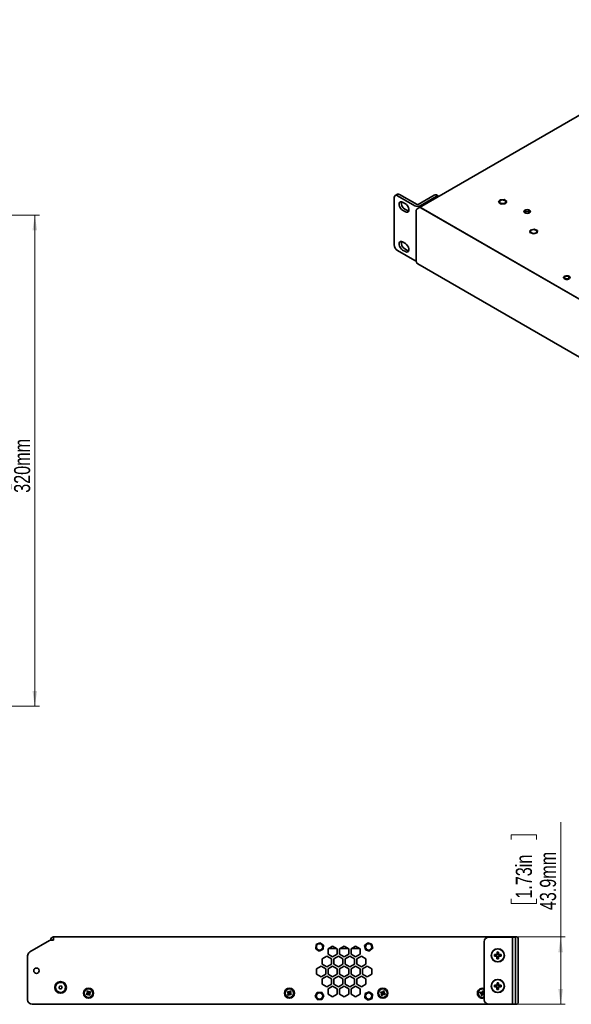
# Model space of a CAD drawing. Header units: millimetres. Extents: x 6 to 589, y 7 to 403.
# Tile 6 of 16: x 304 to 424, y 189 to 403. Entities that reach past the tile are written whole.
import ezdxf

# ---------------------------------------------------------------- set-up
doc = ezdxf.new("R2010")
doc.units = ezdxf.units.MM
doc.styles.add('SLDTEXTSTYLE0', font='TXT', dxfattribs={"width": 0.75})
doc.dimstyles.new('SLDDIMSTYLE0', dxfattribs={"dimtxt": 3.5, "dimasz": 3.302, "dimexe": 0, "dimexo": 0.0625, "dimgap": 0.875, "dimtad": 1, "dimlfac": 3, "dimrnd": 1e-09, "dimzin": 12, "dimdsep": 46, "dimtxsty": 'SLDTEXTSTYLE0', "dimsah": 1, "dimcen": 0.09, "dimadec": 0, "dimazin": 3, "dimtfac": 1, "dimtofl": 0, "dimtmove": 0, "dimatfit": 3, "dimfxl": 0, "dimfrac": 2, "dimtolj": 1, "dimtzin": 12, "dimarcsym": 0})

# ---------------------------------------------------------------- blocks, each defined once
blk = doc.blocks.new('_D_2')
at = {"color": 7, "linetype": 'Continuous', "lineweight": 0}
for p, q in [((421.95, 203.4), (421.95, 228.32)), ((411.16, 224.54), (411.16, 225.6)), ((411.16, 225.6), (416.71, 225.6)), ((416.71, 225.6), (416.71, 224.54)), ((411.16, 211.71), (411.16, 210.64)), ((411.16, 210.64), (416.71, 210.64)), ((416.71, 210.64), (416.71, 211.71)), ((412.73, 203.4), (422.95, 203.4)), ((421.95, 188.76), (421.95, 203.4)), ((412.08, 188.76), (422.95, 188.76))]:
    blk.add_line(p, q, dxfattribs=at)
at = {"color": 7, "linetype": 'Continuous', "lineweight": 18}
for points in [[(421.95, 203.4), (421.44, 200.09), (422.46, 200.09)], [(421.95, 188.76), (422.46, 192.06), (421.44, 192.06)]]:
    blk.add_solid(points, dxfattribs=at)
at = {"color": 7, "linetype": 'Continuous', "lineweight": 18, "char_height": 3.5, "attachment_point": 1, "rotation": 90, "style": 'SLDTEXTSTYLE0'}
for s, insert in [('43.9mm', (417.44, 209.22)), ('1.73in', (412.2, 211.71))]:
    blk.add_mtext(s, dxfattribs=dict(at, insert=insert))
blk = doc.blocks.new('_D_3')
at = {"color": 7, "linetype": 'Continuous', "lineweight": 0}
for p, q in [((284.82, 360.21), (308.65, 360.21)), ((307.65, 253.54), (307.65, 360.21)), ((296.86, 314.56), (296.86, 315.63)), ((296.86, 315.63), (302.41, 315.63)), ((302.41, 315.63), (302.41, 314.56)), ((296.86, 301.74), (296.86, 300.67)), ((302.41, 300.67), (302.41, 301.74)), ((296.86, 300.67), (302.41, 300.67)), ((285.48, 253.54), (308.65, 253.54))]:
    blk.add_line(p, q, dxfattribs=at)
at = {"color": 7, "linetype": 'Continuous', "lineweight": 18}
for points in [[(307.65, 360.21), (307.14, 356.9), (308.16, 356.9)], [(307.65, 253.54), (308.16, 256.84), (307.14, 256.84)]]:
    blk.add_solid(points, dxfattribs=at)
at = {"color": 7, "linetype": 'Continuous', "lineweight": 18, "char_height": 3.5, "attachment_point": 1, "rotation": 90, "style": 'SLDTEXTSTYLE0'}
for s, insert in [('12.6in', (297.9, 301.74)), ('320mm', (303.14, 299.9))]:
    blk.add_mtext(s, dxfattribs=dict(at, insert=insert))

msp = doc.modelspace()

# ---------------------------------------------------------------- linework, layer by layer
at = {"color": 7, "linetype": 'Continuous', "lineweight": 35}
for p, q in [((461.949, 402.6932), (391.2775, 361.8954)), ((385.7733, 353.7555), (385.7733, 364.0439)), ((386.4519, 364.7739), (385.9804, 364.5018)), ((386.4804, 364.4523), (390.2516, 362.2752)), ((386.9518, 364.7244), (390.723, 362.5473)), ((390.9588, 362.5473), (394.4471, 364.5611)), ((391.4302, 362.2752), (394.9186, 364.289)), ((395.4185, 364.3385), (394.9471, 364.6106)), ((388.1893, 362.7105), (387.6, 363.0506)), ((388.0714, 361.5536), (388.6607, 361.2134)), ((391.2383, 361.8728), (390.7669, 361.6006)), ((391.4982, 361.8968), (391.5035, 361.8644)), ((391.5716, 361.8398), (494.3378, 302.5141)), ((391.5799, 361.835), (391.5799, 361.8446)), ((391.6336, 361.8039), (494.2757, 302.5499)), ((408.4299, 363.0406), (408.7684, 363.5368)), ((409.005, 362.6233), (408.4299, 363.0406)), ((408.4299, 363.0406), (408.4299, 363.0399)), ((408.6452, 363.1195), (408.6452, 363.1188)), ((408.7684, 363.5368), (409.682, 363.6157)), ((409.9186, 362.7022), (409.005, 362.6233)), ((409.005, 362.6233), (409.005, 362.6226)), ((409.682, 363.6157), (410.2571, 363.1983)), ((410.2571, 363.1983), (409.9186, 362.7022)), ((409.9186, 362.7022), (409.9186, 362.7015)), ((410.0419, 363.1188), (410.0419, 363.1195)), ((410.2571, 363.1983), (410.2571, 363.1976)), ((387.6, 361.2815), (388.1893, 360.9413)), ((388.6607, 361.2134), (388.9126, 361.1172)), ((390.5311, 361.1593), (390.5311, 350.3266)), ((415.2515, 356.4395), (415.3225, 356.9712)), ((416.0136, 356.1382), (415.2515, 356.4395)), ((415.2515, 356.4395), (415.2515, 356.4389)), ((415.3225, 356.9712), (416.1557, 357.2016)), ((415.3863, 356.6699), (415.3863, 356.6692)), ((416.8467, 356.3685), (416.0136, 356.1382)), ((416.0136, 356.1382), (416.0136, 356.1375)), ((416.1557, 357.2016), (416.9178, 356.9002)), ((416.7829, 356.6692), (416.7829, 356.6699)), ((416.9178, 356.9002), (416.8467, 356.3685)), ((416.8467, 356.3685), (416.8467, 356.3678)), ((416.9178, 356.9002), (416.9178, 356.8995)), ((388.1893, 354.0687), (387.6, 354.4089)), ((386.4804, 352.5308), (390.2516, 350.3537)), ((387.6, 352.6397), (388.1893, 352.2996)), ((388.0714, 352.9119), (388.6607, 352.5717)), ((388.6607, 352.5717), (388.9126, 352.4755)), ((390.9335, 349.6296), (493.6997, 290.304)), ((311.7457, 202.7296), (311.7457, 203.3963)), ((411.7339, 203.3963), (311.7457, 203.3963)), ((311.9399, 203.3971), (311.9399, 203.3963)), ((311.9481, 203.3971), (311.9399, 203.3971)), ((311.9481, 203.3971), (311.9481, 203.3963)), ((312.2906, 203.3971), (311.9481, 203.3971)), ((312.2906, 203.3971), (312.2906, 203.3963)), ((313.2048, 203.3971), (312.2906, 203.3971)), ((313.2048, 203.3971), (313.2048, 203.3963)), ((313.7766, 203.3971), (313.2048, 203.3971)), ((313.7848, 203.3971), (313.7766, 203.3971)), ((313.7766, 203.3971), (313.7766, 203.3963)), ((313.7848, 203.3971), (313.7848, 203.3963)), ((315.8282, 203.3971), (315.8282, 203.3963)), ((316.0728, 203.3971), (315.8282, 203.3971)), ((316.0728, 203.3971), (316.0728, 203.3963)), ((316.1335, 203.3971), (316.0728, 203.3971)), ((316.1335, 203.3971), (316.1335, 203.3963)), ((316.9207, 203.3971), (316.1335, 203.3971)), ((316.9207, 203.3971), (316.9207, 203.3963)), ((317.7329, 203.3971), (316.9207, 203.3971)), ((317.7329, 203.3971), (317.7329, 203.3963)), ((317.7579, 203.3971), (317.7329, 203.3971)), ((317.7579, 203.3971), (317.7579, 203.3963)), ((317.8186, 203.3971), (317.7579, 203.3971)), ((317.8186, 203.3971), (317.8186, 203.3963)), ((320.7394, 203.3971), (320.7394, 203.3963)), ((320.9141, 203.3971), (320.7394, 203.3971)), ((320.9141, 203.3971), (320.9141, 203.3963)), ((321.787, 203.3971), (320.9141, 203.3971)), ((321.787, 203.3971), (321.787, 203.3963)), ((322.4852, 203.3971), (321.787, 203.3971)), ((322.4852, 203.3971), (322.4852, 203.3963)), ((325.0306, 203.3971), (325.0306, 203.3963)), ((325.0577, 203.3971), (325.0306, 203.3971)), ((325.0577, 203.3971), (325.0577, 203.3963)), ((325.7222, 203.3971), (325.0577, 203.3971)), ((325.7222, 203.3971), (325.7222, 203.3963)), ((326.1493, 203.3971), (325.7222, 203.3971)), ((326.1493, 203.3971), (326.1493, 203.3963)), ((326.8333, 203.3971), (326.1493, 203.3971)), ((326.8333, 203.3971), (326.8333, 203.3963)), ((327.713, 203.3971), (326.8333, 203.3971)), ((327.713, 203.3971), (327.713, 203.3963)), ((327.9087, 203.3971), (327.713, 203.3971)), ((327.9087, 203.3971), (327.9087, 203.3963)), ((328.6926, 203.3971), (328.6926, 203.3963)), ((329.2266, 203.3971), (328.6926, 203.3971)), ((329.2266, 203.3971), (329.2266, 203.3963)), ((330.1464, 203.3971), (329.2266, 203.3971)), ((330.1464, 203.3971), (330.1464, 203.3963)), ((330.5321, 203.3971), (330.1464, 203.3971)), ((330.5321, 203.3971), (330.5321, 203.3963)), ((332.3863, 203.3971), (332.3863, 203.3963)), ((333.0382, 203.3971), (332.3863, 203.3971)), ((333.0382, 203.3971), (333.0382, 203.3963)), ((333.931, 203.3971), (333.0382, 203.3971)), ((333.931, 203.3971), (333.931, 203.3963)), ((334.1717, 203.3971), (333.931, 203.3971)), ((334.5117, 203.3971), (334.1717, 203.3971)), ((334.1717, 203.3971), (334.1717, 203.3963)), ((334.5818, 203.3971), (334.5117, 203.3971)), ((334.5117, 203.3971), (334.5117, 203.3963)), ((334.5818, 203.3971), (334.5818, 203.3963)), ((334.617, 203.3971), (334.5818, 203.3971)), ((334.617, 203.3971), (334.617, 203.3963)), ((338.1577, 203.3971), (338.1577, 203.3963)), ((338.2247, 203.3971), (338.1577, 203.3971)), ((338.2247, 203.3971), (338.2247, 203.3963)), ((338.3475, 203.3971), (338.2247, 203.3971)), ((338.3475, 203.3971), (338.3475, 203.3963)), ((339.2019, 203.3971), (338.3475, 203.3971)), ((339.2019, 203.3971), (339.2019, 203.3963)), ((339.9333, 203.3971), (339.2019, 203.3971)), ((339.9333, 203.3971), (339.9333, 203.3963)), ((340.0003, 203.3971), (339.9333, 203.3971)), ((340.0003, 203.3971), (340.0003, 203.3963)), ((352.1351, 203.3971), (352.1351, 203.3963)), ((352.9241, 203.3971), (352.1351, 203.3971)), ((352.9241, 203.3971), (352.9241, 203.3963)), ((353.7347, 203.3971), (352.9241, 203.3971)), ((353.7347, 203.3971), (353.7347, 203.3963)), ((353.7562, 203.3971), (353.7347, 203.3971)), ((353.7562, 203.3971), (353.7562, 203.3963)), ((364.0985, 203.3971), (364.0985, 203.3963)), ((364.8411, 203.3971), (364.0985, 203.3971)), ((364.8411, 203.3971), (364.8411, 203.3963)), ((365.6883, 203.3971), (364.8411, 203.3971)), ((365.6883, 203.3971), (365.6883, 203.3963)), ((365.7928, 203.3971), (365.6883, 203.3971)), ((365.7928, 203.3971), (365.7928, 203.3963)), ((396.7652, 203.3971), (396.7652, 203.3963)), ((397.5078, 203.3971), (396.7652, 203.3971)), ((397.5078, 203.3971), (397.5078, 203.3963)), ((398.3549, 203.3971), (397.5078, 203.3971)), ((398.3549, 203.3971), (398.3549, 203.3963)), ((398.4595, 203.3971), (398.3549, 203.3971)), ((398.4595, 203.3971), (398.4595, 203.3963)), ((399.822, 203.3971), (399.822, 203.3963)), ((399.8744, 203.3971), (399.822, 203.3971)), ((399.8744, 203.3971), (399.8744, 203.3963)), ((400.0442, 203.3971), (399.8744, 203.3971)), ((400.0442, 203.3971), (400.0442, 203.3963)), ((400.9154, 203.3971), (400.0442, 203.3971)), ((400.9154, 203.3971), (400.9154, 203.3963)), ((401.6169, 203.3971), (400.9154, 203.3971)), ((401.6694, 203.3971), (401.6169, 203.3971)), ((401.6169, 203.3971), (401.6169, 203.3963)), ((401.6694, 203.3971), (401.6694, 203.3963)), ((403.185, 203.3971), (403.185, 203.3963)), ((403.2644, 203.3971), (403.185, 203.3971)), ((403.2644, 203.3971), (403.2644, 203.3963)), ((404.049, 203.3971), (403.2644, 203.3971)), ((404.049, 203.3971), (404.049, 203.3963)), ((404.8636, 203.3971), (404.049, 203.3971)), ((404.8636, 203.3971), (404.8636, 203.3963)), ((404.8936, 203.3971), (404.8636, 203.3971)), ((404.973, 203.3971), (404.8936, 203.3971)), ((404.8936, 203.3971), (404.8936, 203.3963)), ((404.973, 203.3971), (404.973, 203.3963)), ((411.279, 203.363), (406.3457, 203.363)), ((411.4457, 203.363), (411.279, 203.363)), ((411.4457, 203.363), (412.1123, 203.363)), ((411.4457, 202.363), (411.4457, 203.363)), ((411.7137, 203.3823), (411.7092, 203.363)), ((411.7137, 203.3823), (411.7137, 203.363)), ((411.7339, 203.363), (411.7339, 203.3963)), ((411.7339, 203.3963), (411.7457, 203.3963)), ((411.7457, 203.363), (411.7457, 203.3963)), ((411.7457, 203.3963), (412.4123, 203.3963)), ((412.1123, 203.363), (412.1123, 202.363)), ((310.847, 202.5956), (306.579, 200.1315)), ((311.079, 202.6931), (311.079, 202.7296)), ((311.7457, 202.7296), (311.347, 202.7296)), ((368.7209, 200.8137), (368.773, 201.736)), ((368.773, 201.736), (369.5979, 202.1519)), ((369.5979, 202.1519), (370.3705, 201.6456)), ((370.3705, 201.6456), (370.3183, 200.7233)), ((371.379, 200.8038), (372.379, 201.3811)), ((372.379, 201.3811), (373.379, 200.8038)), ((373.879, 200.8038), (374.879, 201.3811)), ((374.879, 201.3811), (375.879, 200.8038)), ((376.379, 200.8038), (377.379, 201.3811)), ((377.379, 201.3811), (378.379, 200.8038)), ((379.3331, 201.5129), (380.018, 202.1327)), ((379.5274, 200.6098), (379.3331, 201.5129)), ((380.018, 202.1327), (380.8973, 201.8495)), ((380.8973, 201.8495), (381.0916, 200.9464)), ((405.3457, 189.763), (405.3457, 202.363)), ((411.4457, 189.763), (411.4457, 202.363)), ((412.1123, 189.763), (412.1123, 202.363)), ((412.7457, 203.063), (412.7457, 202.7296)), ((412.7457, 202.7296), (412.7457, 189.463)), ((306.079, 199.2655), (306.079, 189.763)), ((369.4935, 200.3073), (368.7209, 200.8137)), ((370.3183, 200.7233), (369.4935, 200.3073)), ((370.129, 198.6387), (371.129, 199.2161)), ((371.129, 199.2161), (372.129, 198.6387)), ((371.379, 199.6491), (371.379, 200.8038)), ((372.379, 199.0717), (371.379, 199.6491)), ((373.2753, 200.8637), (371.4827, 200.8637)), ((373.379, 199.6491), (372.379, 199.0717)), ((372.629, 198.6387), (373.629, 199.2161)), ((373.379, 200.8038), (373.379, 199.6491)), ((373.629, 199.2161), (374.629, 198.6387)), ((373.879, 199.6491), (373.879, 200.8038)), ((374.879, 199.0717), (373.879, 199.6491)), ((375.7753, 200.8637), (373.9827, 200.8637)), ((375.879, 199.6491), (374.879, 199.0717)), ((375.129, 198.6387), (376.129, 199.2161)), ((375.879, 200.8038), (375.879, 199.6491)), ((376.129, 199.2161), (377.129, 198.6387)), ((376.379, 199.6491), (376.379, 200.8038)), ((377.379, 199.0717), (376.379, 199.6491)), ((378.2753, 200.8637), (376.4827, 200.8637)), ((378.379, 199.6491), (377.379, 199.0717)), ((377.629, 198.6387), (378.629, 199.2161)), ((378.379, 200.8038), (378.379, 199.6491)), ((378.629, 199.2161), (379.629, 198.6387)), ((380.4067, 200.3265), (379.5274, 200.6098)), ((381.0916, 200.9464), (380.4067, 200.3265)), ((407.5434, 199.2345), (407.5481, 199.5778)), ((407.9807, 199.2286), (407.5434, 199.2345)), ((407.5481, 199.5778), (407.9854, 199.5719)), ((407.9605, 199.2289), (407.9652, 199.5722)), ((408.0975, 198.6653), (408.1034, 199.1026)), ((408.4464, 199.0778), (408.1031, 199.0824)), ((408.1114, 199.6946), (408.1173, 200.1319)), ((408.1116, 199.7148), (408.4549, 199.7101)), ((408.1173, 200.1319), (408.4606, 200.1272)), ((408.4467, 199.098), (408.4408, 198.6607)), ((408.4606, 200.1272), (408.4547, 199.6899)), ((409.01, 199.2147), (408.5727, 199.2206)), ((408.5773, 199.5639), (409.0146, 199.558)), ((408.5975, 199.5637), (408.5928, 199.2204)), ((409.0146, 199.558), (409.01, 199.2147)), ((368.879, 196.4736), (369.879, 197.051)), ((369.879, 197.051), (370.879, 196.4736)), ((370.129, 197.484), (370.129, 198.6387)), ((371.129, 196.9067), (370.129, 197.484)), ((372.129, 197.484), (371.129, 196.9067)), ((371.379, 196.4736), (372.379, 197.051)), ((372.129, 198.6387), (372.129, 197.484)), ((372.379, 197.051), (373.379, 196.4736)), ((372.629, 197.484), (372.629, 198.6387)), ((373.629, 196.9067), (372.629, 197.484)), ((374.629, 197.484), (373.629, 196.9067)), ((373.879, 196.4736), (374.879, 197.051)), ((374.629, 198.6387), (374.629, 197.484)), ((374.879, 197.051), (375.879, 196.4736)), ((375.129, 197.484), (375.129, 198.6387)), ((376.129, 196.9067), (375.129, 197.484)), ((377.129, 197.484), (376.129, 196.9067)), ((376.379, 196.4736), (377.379, 197.051)), ((377.129, 198.6387), (377.129, 197.484)), ((377.379, 197.051), (378.379, 196.4736)), ((377.629, 197.484), (377.629, 198.6387)), ((378.629, 196.9067), (377.629, 197.484)), ((379.629, 197.484), (378.629, 196.9067)), ((378.879, 196.4736), (379.879, 197.051)), ((379.629, 198.6387), (379.629, 197.484)), ((379.879, 197.051), (380.879, 196.4736)), ((408.4408, 198.6607), (408.0975, 198.6653)), ((368.879, 195.3189), (368.879, 196.4736)), ((369.879, 194.7416), (368.879, 195.3189)), ((370.879, 195.3189), (369.879, 194.7416)), ((370.129, 194.3086), (371.129, 194.8859)), ((370.879, 196.4736), (370.879, 195.3189)), ((371.129, 194.8859), (372.129, 194.3086)), ((371.379, 195.3189), (371.379, 196.4736)), ((372.379, 194.7416), (371.379, 195.3189)), ((373.379, 195.3189), (372.379, 194.7416)), ((372.629, 194.3086), (373.629, 194.8859)), ((373.379, 196.4736), (373.379, 195.3189)), ((373.629, 194.8859), (374.629, 194.3086)), ((373.879, 195.3189), (373.879, 196.4736)), ((374.879, 194.7416), (373.879, 195.3189)), ((375.879, 195.3189), (374.879, 194.7416)), ((375.129, 194.3086), (376.129, 194.8859)), ((375.879, 196.4736), (375.879, 195.3189)), ((376.129, 194.8859), (377.129, 194.3086)), ((376.379, 195.3189), (376.379, 196.4736)), ((377.379, 194.7416), (376.379, 195.3189)), ((378.379, 195.3189), (377.379, 194.7416)), ((377.629, 194.3086), (378.629, 194.8859)), ((378.379, 196.4736), (378.379, 195.3189)), ((378.629, 194.8859), (379.629, 194.3086)), ((378.879, 195.3189), (378.879, 196.4736)), ((379.879, 194.7416), (378.879, 195.3189)), ((380.879, 195.3189), (379.879, 194.7416)), ((380.879, 196.4736), (380.879, 195.3189)), ((370.129, 193.1539), (370.129, 194.3086)), ((371.129, 192.5765), (370.129, 193.1539)), ((372.129, 193.1539), (371.129, 192.5765)), ((371.379, 192.1435), (372.379, 192.7209)), ((372.129, 194.3086), (372.129, 193.1539)), ((372.379, 192.7209), (373.379, 192.1435)), ((372.629, 193.1539), (372.629, 194.3086)), ((373.629, 192.5765), (372.629, 193.1539)), ((374.629, 193.1539), (373.629, 192.5765)), ((373.879, 192.1435), (374.879, 192.7209)), ((374.629, 194.3086), (374.629, 193.1539)), ((374.879, 192.7209), (375.879, 192.1435)), ((375.129, 193.1539), (375.129, 194.3086)), ((376.129, 192.5765), (375.129, 193.1539)), ((377.129, 193.1539), (376.129, 192.5765)), ((376.379, 192.1435), (377.379, 192.7209)), ((377.129, 194.3086), (377.129, 193.1539)), ((377.379, 192.7209), (378.379, 192.1435)), ((377.629, 193.1539), (377.629, 194.3086)), ((378.629, 192.5765), (377.629, 193.1539)), ((379.629, 193.1539), (378.629, 192.5765)), ((379.629, 194.3086), (379.629, 193.1539)), ((407.5437, 192.5666), (407.5477, 192.9099)), ((407.981, 192.5614), (407.5437, 192.5666)), ((407.5477, 192.9099), (407.985, 192.9048)), ((407.9608, 192.5617), (407.9649, 192.905)), ((408.1108, 193.0276), (408.116, 193.4649)), ((408.1111, 193.0478), (408.4544, 193.0438)), ((408.116, 193.4649), (408.4593, 193.4609)), ((408.4593, 193.4609), (408.4541, 193.0236)), ((409.0103, 192.5494), (408.573, 192.5545)), ((408.577, 192.8978), (409.0143, 192.8927)), ((408.5972, 192.8976), (408.5932, 192.5543)), ((409.0143, 192.8927), (409.0103, 192.5494)), ((318.8472, 190.9978), (319.097, 191.1697)), ((318.987, 190.7946), (318.8472, 190.9978)), ((318.944, 191.5216), (319.1472, 191.6614)), ((319.1159, 191.2718), (318.944, 191.5216)), ((319.2369, 190.9665), (318.987, 190.7946)), ((319.1455, 191.1535), (319.1224, 191.1872)), ((319.1333, 191.2464), (319.167, 191.2696)), ((319.1472, 191.6614), (319.3191, 191.4116)), ((319.2622, 190.984), (319.2391, 191.0176)), ((319.3029, 191.3631), (319.3365, 191.3862)), ((319.3551, 190.9961), (319.3215, 190.973)), ((319.5108, 190.6978), (319.3389, 190.9476)), ((319.3958, 191.3753), (319.4189, 191.3417)), ((319.4212, 191.3927), (319.671, 191.5646)), ((319.5247, 191.1128), (319.4911, 191.0897)), ((319.714, 190.8376), (319.5108, 190.6978)), ((319.5125, 191.2057), (319.5356, 191.1721)), ((319.5421, 191.0875), (319.714, 190.8376)), ((319.8108, 191.3614), (319.561, 191.1895)), ((319.671, 191.5646), (319.8108, 191.3614)), ((362.5169, 191.3693), (362.66, 191.5702)), ((362.7639, 191.1933), (362.5169, 191.3693)), ((362.6051, 190.844), (362.7811, 191.091)), ((362.806, 190.7008), (362.6051, 190.844)), ((362.66, 191.5702), (362.907, 191.3942)), ((362.789, 191.1755), (362.8126, 191.2087)), ((362.8322, 191.0924), (362.7989, 191.116)), ((362.982, 190.9478), (362.806, 190.7008)), ((362.9084, 191.3431), (362.9321, 191.3764)), ((362.9998, 190.9729), (362.9666, 190.9966)), ((362.9915, 191.3863), (363.0248, 191.3627)), ((363.0094, 191.4114), (363.1854, 191.6584)), ((363.0829, 191.0161), (363.0593, 190.9829)), ((363.3313, 190.789), (363.0843, 190.965)), ((363.1592, 191.2669), (363.1924, 191.2432)), ((363.2024, 191.1838), (363.1787, 191.1505)), ((363.1854, 191.6584), (363.3863, 191.5153)), ((363.3863, 191.5153), (363.2103, 191.2683)), ((363.2275, 191.1659), (363.4745, 190.9899)), ((363.4745, 190.9899), (363.3313, 190.789)), ((368.6238, 190.5034), (369.0332, 191.3315)), ((369.1363, 189.7348), (368.6238, 190.5034)), ((369.0332, 191.3315), (369.955, 191.3911)), ((369.955, 191.3911), (370.4675, 190.6225)), ((370.4675, 190.6225), (370.0582, 189.7944)), ((371.379, 190.9888), (371.379, 192.1435)), ((372.379, 190.4115), (371.379, 190.9888)), ((373.379, 190.9888), (372.379, 190.4115)), ((373.379, 192.1435), (373.379, 190.9888)), ((373.879, 190.9888), (373.879, 192.1435)), ((374.879, 190.4115), (373.879, 190.9888)), ((375.879, 190.9888), (374.879, 190.4115)), ((375.879, 192.1435), (375.879, 190.9888)), ((376.379, 190.9888), (376.379, 192.1435)), ((377.379, 190.4115), (376.379, 190.9888)), ((378.379, 190.9888), (377.379, 190.4115)), ((378.379, 192.1435), (378.379, 190.9888)), ((379.3742, 190.1746), (379.457, 191.0947)), ((379.457, 191.0947), (380.2951, 191.483)), ((380.2951, 191.483), (381.0505, 190.9513)), ((381.0505, 190.9513), (380.9677, 190.0312)), ((382.7912, 191.2833), (382.8973, 191.506)), ((383.065, 191.1529), (382.7912, 191.2833)), ((382.8973, 191.506), (383.1711, 191.3756)), ((382.9693, 190.7813), (383.0997, 191.0551)), ((383.192, 190.6752), (382.9693, 190.7813)), ((383.0928, 191.1396), (383.1104, 191.1765)), ((383.1498, 191.0653), (383.113, 191.0828)), ((383.1813, 191.3255), (383.1989, 191.3623)), ((383.3224, 190.949), (383.192, 190.6752)), ((383.2557, 191.3825), (383.2925, 191.3649)), ((383.2689, 191.4103), (383.3993, 191.6841)), ((383.3357, 190.9768), (383.2988, 190.9943)), ((383.41, 191.0338), (383.3925, 190.9969)), ((383.3993, 191.6841), (383.622, 191.578)), ((383.694, 190.8533), (383.4202, 190.9837)), ((383.4415, 191.294), (383.4784, 191.2764)), ((383.4985, 191.2196), (383.481, 191.1828)), ((383.622, 191.578), (383.4916, 191.3042)), ((383.5263, 191.2064), (383.8001, 191.0759)), ((383.8001, 191.0759), (383.694, 190.8533)), ((404.4142, 191.1941), (404.48, 191.4319)), ((404.7065, 191.1132), (404.4142, 191.1941)), ((404.48, 191.4319), (404.7723, 191.351)), ((404.6768, 190.7306), (404.7577, 191.0229)), ((404.9145, 190.6648), (404.6768, 190.7306)), ((404.7362, 191.105), (404.7471, 191.1444)), ((404.8052, 191.0417), (404.7659, 191.0526)), ((404.7911, 191.3034), (404.802, 191.3428)), ((404.8544, 191.3725), (404.8937, 191.3616)), ((404.8626, 191.4021), (404.9435, 191.6944)), ((404.9954, 190.9571), (404.9145, 190.6648)), ((404.9435, 191.6944), (405.1812, 191.6286)), ((405.0036, 190.9868), (404.9643, 190.9977)), ((405.0528, 191.3176), (405.0921, 191.3067)), ((405.0669, 191.0558), (405.056, 191.0165)), ((405.3457, 190.9363), (405.0857, 191.0083)), ((405.1812, 191.6286), (405.1003, 191.3363)), ((405.1218, 191.2542), (405.111, 191.2149)), ((405.1515, 191.246), (405.3457, 191.1923)), ((408.0987, 191.9984), (408.1039, 192.4357)), ((408.4421, 191.9943), (408.0987, 191.9984)), ((408.447, 192.4114), (408.1036, 192.4155)), ((408.4472, 192.4316), (408.4421, 191.9943)), ((406.3457, 188.763), (307.079, 188.763)), ((370.0582, 189.7944), (369.1363, 189.7348)), ((380.1296, 189.6429), (379.3742, 190.1746)), ((380.9677, 190.0312), (380.1296, 189.6429)), ((411.279, 188.763), (406.3457, 188.763)), ((411.4457, 188.763), (411.279, 188.763)), ((411.4457, 188.763), (411.4457, 189.763)), ((412.1123, 188.763), (411.4457, 188.763)), ((412.1123, 189.763), (412.1123, 188.763)), ((412.1123, 188.7963), (412.4123, 188.7963)), ((412.7457, 189.463), (412.7457, 189.1296))]:
    msp.add_line(p, q, dxfattribs=at)
at = {"color": 7, "linetype": 'Continuous', "lineweight": 35, "flags": 128}
for points in [[(387.6, 363.0506), (387.338, 363.1485), (387.1076, 363.1279), (386.9366, 362.9913), (386.8456, 362.7552), (386.8456, 362.4479), (386.9366, 362.1067), (387.1076, 361.7727), (387.338, 361.4861), (387.6, 361.2815)], [(388.1893, 360.9413), (388.4512, 360.8434), (388.6816, 360.864), (388.8527, 361.0006), (388.9436, 361.2368), (388.9436, 361.544), (388.8527, 361.8852), (388.6816, 362.2193), (388.4512, 362.5059), (388.1893, 362.7105)], [(410.0419, 363.1188), (410.0342, 363.1784), (409.9421, 363.3264), (409.7589, 363.4429), (409.5124, 363.51), (409.2403, 363.5175), (408.9838, 363.4643), (408.7821, 363.3586), (408.6659, 363.2163), (408.6452, 363.1188)], [(408.6529, 363.0599), (408.745, 362.9118), (408.9282, 362.7954), (409.1746, 362.7283), (409.4468, 362.7208), (409.7032, 362.7739), (409.9049, 362.8797), (410.0211, 363.022), (410.0342, 363.1791), (409.9421, 363.3271), (409.7589, 363.4436), (409.5124, 363.5107), (409.2403, 363.5182), (408.9838, 363.465), (408.7821, 363.3593), (408.6659, 363.217), (408.6529, 363.0599)], [(414.1731, 361.3105), (414.4012, 361.3985), (414.6704, 361.4294), (414.9396, 361.3985), (415.1677, 361.3105), (415.3202, 361.1787), (415.3737, 361.0234), (415.3202, 360.868), (415.1677, 360.7362), (414.9396, 360.6482), (414.6704, 360.6173), (414.4012, 360.6482), (414.1731, 360.7362), (414.0206, 360.868), (413.9671, 361.0234), (414.0206, 361.1787), (414.1731, 361.3105)], [(416.7145, 356.8433), (416.5511, 356.9692), (416.3167, 357.0494), (416.047, 357.0717), (415.783, 357.0328), (415.5649, 356.9385), (415.426, 356.8032), (415.3863, 356.6692)], [(416.7145, 356.844), (416.5511, 356.9699), (416.3167, 357.0501), (416.047, 357.0724), (415.783, 357.0335), (415.5649, 356.9392), (415.426, 356.8039), (415.3873, 356.6481), (415.4548, 356.4957), (415.6181, 356.3699), (415.8525, 356.2896), (416.1222, 356.2673), (416.3862, 356.3063), (416.6043, 356.4006), (416.7432, 356.5359), (416.7819, 356.6916), (416.7145, 356.844)], [(416.7829, 356.6692), (416.7819, 356.6909), (416.7145, 356.8433)], [(387.6, 354.4089), (387.338, 354.5068), (387.1076, 354.4862), (386.9366, 354.3496), (386.8456, 354.1134), (386.8456, 353.8062), (386.9366, 353.465), (387.1076, 353.1309), (387.338, 352.8443), (387.6, 352.6397)], [(388.1893, 352.2996), (388.4512, 352.2017), (388.6816, 352.2223), (388.8527, 352.3589), (388.9436, 352.595), (388.9436, 352.9023), (388.8527, 353.2435), (388.6816, 353.5775), (388.4512, 353.8641), (388.1893, 354.0687)], [(422.6976, 346.4428), (422.8909, 346.3327), (423.1424, 346.2737), (423.4139, 346.2747), (423.664, 346.3357), (423.8547, 346.4473), (423.9569, 346.5925), (423.955, 346.7492), (423.8495, 346.8936), (423.6562, 347.0037), (423.4047, 347.0627), (423.1332, 347.0616), (422.8831, 347.0006), (422.6924, 346.8891), (422.5902, 346.7439), (422.592, 346.5871), (422.6976, 346.4428)], [(422.92, 346.8723), (423.0822, 346.9348), (423.2735, 346.9568), (423.4649, 346.9348), (423.6271, 346.8723), (423.7355, 346.7786), (423.7735, 346.6682), (423.7355, 346.5577), (423.6271, 346.4641), (423.4649, 346.4015), (423.2735, 346.3795), (423.0822, 346.4015), (422.92, 346.4641), (422.8116, 346.5577), (422.7735, 346.6682), (422.8116, 346.7786), (422.92, 346.8723)]]:
    msp.add_lwpolyline(points, dxfattribs=at)
at = {"color": 7, "linetype": 'Continuous', "lineweight": 35}
for centre, radius in [((369.5457, 201.2296), 0.6983), ((380.2123, 201.2296), 0.6983), ((408.279, 199.3963), 1.4333), ((408.279, 199.3963), 1.4), ((308.0123, 196.063), 0.5833), ((313.2457, 192.4296), 1.2667), ((408.279, 192.7296), 1.4333), ((408.279, 192.7296), 1.4), ((319.329, 191.1796), 1.0833), ((319.329, 191.1796), 0.9167), ((362.9957, 191.1796), 1.0833), ((362.9957, 191.1796), 0.9167), ((369.5457, 190.563), 0.6983), ((380.2123, 190.563), 0.6983), ((383.2957, 191.1796), 1.0833), ((383.2957, 191.1796), 0.9167)]:
    msp.add_circle(centre, radius, dxfattribs=at)
for centre, radius, start, end in [((386.2044, 364.1139), 0.4367, 50.796715, 189.214037), ((386.6589, 364.3155), 0.503, 54.382423, 114.307119), ((394.7401, 364.1522), 0.503, 65.692881, 125.617577), ((395.2046, 363.9086), 0.4759, 57.511494, 126.939481), ((388.7962, 362.8435), 1.4796, 168.169439, 240.668017), ((390.8409, 363.4124), 1.2809, 242.609672, 297.390328), ((390.8409, 362.7748), 0.2562, 242.609672, 297.390328), ((391.3763, 361.5672), 0.3353, 54.382423, 114.307119), ((391.7586, 362.0251), 0.254, 225.298141, 240.53266), ((414.6704, 360.084), 0.954, 50.410267, 129.589733), ((387.3085, 353.8254), 1.5368, 182.605478, 237.394522), ((388.7962, 354.2018), 1.4796, 168.169439, 240.668017), ((390.7651, 351.2814), 1.0604, 241.037037, 257.715413), ((311.7457, 202.7296), 0.6667, 90, 180), ((406.3457, 202.363), 1, 90, 180), ((412.4123, 203.063), 0.3333, 0, 90), ((311.347, 201.7296), 1, 90, 120), ((311.7457, 202.7296), 0.1667, 90, 180), ((307.079, 199.2655), 1, 120, 180), ((408.279, 199.3963), 0.3422, 209.338953, 239.114299), ((408.279, 199.3963), 0.3422, 119.338953, 149.114299), ((408.279, 199.3963), 0.2837, 141.985522, 216.46773), ((408.279, 199.3963), 0.2837, 216.46773, 231.985522), ((408.279, 199.3963), 0.2837, 126.46773, 141.985522), ((408.279, 199.3963), 0.2837, 231.985522, 306.46773), ((408.279, 199.3963), 0.2837, 51.985522, 126.46773), ((408.279, 199.3963), 0.3422, 299.338953, 329.114299), ((408.279, 199.3963), 0.2837, 306.46773, 321.985522), ((408.279, 199.3963), 0.2837, 36.46773, 51.985522), ((408.279, 199.3963), 0.3422, 29.338953, 59.114299), ((408.279, 199.3963), 0.2837, 321.985522, 36.46773), ((313.2457, 192.4296), 1.0833, 144.901759, 342.901759), ((313.2457, 192.4296), 1.0833, 342.901759, 144.901759), ((313.2457, 192.4296), 0.3417, 342.901759, 162.901759), ((408.279, 192.7296), 0.3422, 209.439842, 239.215189), ((408.279, 192.7296), 0.3422, 119.439842, 149.215189), ((408.279, 192.7296), 0.2837, 142.086412, 216.568619), ((408.279, 192.7296), 0.2837, 216.568619, 232.086412), ((408.279, 192.7296), 0.2837, 126.568619, 142.086412), ((408.279, 192.7296), 0.2837, 52.086412, 126.568619), ((408.279, 192.7296), 0.3422, 299.439842, 329.215189), ((408.279, 192.7296), 0.2837, 306.568619, 322.086412), ((408.279, 192.7296), 0.2837, 36.568619, 52.086412), ((408.279, 192.7296), 0.3422, 29.439842, 59.215189), ((408.279, 192.7296), 0.2837, 322.086412, 36.568619), ((313.2457, 192.4296), 0.3417, 162.901759, 342.901759), ((319.329, 191.1796), 0.2322, 156.615506, 182.444094), ((319.329, 191.1796), 0.1853, 172.811589, 188.091676), ((319.329, 191.1796), 0.1853, 166.24801, 172.811589), ((319.329, 191.1796), 0.1853, 188.091676, 240.967923), ((319.329, 191.1796), 0.1853, 150.967923, 166.24801), ((319.329, 191.1796), 0.1853, 98.091676, 150.967923), ((319.329, 191.1796), 0.2322, 246.615506, 272.444094), ((319.329, 191.1796), 0.1853, 240.967923, 256.24801), ((319.329, 191.1796), 0.1853, 256.24801, 262.811589), ((319.329, 191.1796), 0.1853, 82.811589, 98.091676), ((319.329, 191.1796), 0.1853, 262.811589, 278.091676), ((319.329, 191.1796), 0.2322, 66.615506, 92.444094), ((319.329, 191.1796), 0.1853, 76.24801, 82.811589), ((319.329, 191.1796), 0.1853, 278.091676, 330.967923), ((319.329, 191.1796), 0.1853, 60.967923, 76.24801), ((319.329, 191.1796), 0.1853, 8.091676, 60.967923), ((319.329, 191.1796), 0.1853, 330.967923, 346.24801), ((319.329, 191.1796), 0.1853, 346.24801, 352.811589), ((319.329, 191.1796), 0.1853, 352.811589, 8.091676), ((319.329, 191.1796), 0.2322, 336.615506, 2.444094), ((362.9957, 191.1796), 0.2322, 176.615506, 202.444094), ((362.9957, 191.1796), 0.1853, 170.967923, 186.24801), ((362.9957, 191.1796), 0.1853, 186.24801, 192.811589), ((362.9957, 191.1796), 0.1853, 118.091676, 170.967923), ((362.9957, 191.1796), 0.1853, 192.811589, 208.091676), ((362.9957, 191.1796), 0.1853, 208.091676, 260.967923), ((362.9957, 191.1796), 0.2322, 86.615506, 112.444094), ((362.9957, 191.1796), 0.1853, 102.811589, 118.091676), ((362.9957, 191.1796), 0.1853, 96.24801, 102.811589), ((362.9957, 191.1796), 0.1853, 260.967923, 276.24801), ((362.9957, 191.1796), 0.1853, 80.967923, 96.24801), ((362.9957, 191.1796), 0.2322, 266.615506, 292.444094), ((362.9957, 191.1796), 0.1853, 276.24801, 282.811589), ((362.9957, 191.1796), 0.1853, 28.091676, 80.967923), ((362.9957, 191.1796), 0.1853, 282.811589, 298.091676), ((362.9957, 191.1796), 0.1853, 298.091676, 350.967923), ((362.9957, 191.1796), 0.1853, 12.811589, 28.091676), ((362.9957, 191.1796), 0.1853, 6.24801, 12.811589), ((362.9957, 191.1796), 0.1853, 350.967923, 6.24801), ((362.9957, 191.1796), 0.2322, 356.615506, 22.444094), ((383.2957, 191.1796), 0.2322, 186.615506, 212.444094), ((383.2957, 191.1796), 0.1853, 128.091676, 180.967923), ((383.2957, 191.1796), 0.1853, 180.967923, 196.24801), ((383.2957, 191.1796), 0.1853, 196.24801, 202.811589), ((383.2957, 191.1796), 0.1853, 202.811589, 218.091676), ((383.2957, 191.1796), 0.1853, 218.091676, 270.967923), ((383.2957, 191.1796), 0.2322, 96.615506, 122.444094), ((383.2957, 191.1796), 0.1853, 112.811589, 128.091676), ((383.2957, 191.1796), 0.1853, 106.24801, 112.811589), ((383.2957, 191.1796), 0.1853, 90.967923, 106.24801), ((383.2957, 191.1796), 0.1853, 38.091676, 90.967923), ((383.2957, 191.1796), 0.1853, 270.967923, 286.24801), ((383.2957, 191.1796), 0.2322, 276.615506, 302.444094), ((383.2957, 191.1796), 0.1853, 286.24801, 292.811589), ((383.2957, 191.1796), 0.1853, 292.811589, 308.091676), ((383.2957, 191.1796), 0.1853, 308.091676, 0.967923), ((383.2957, 191.1796), 0.1853, 22.811589, 38.091676), ((383.2957, 191.1796), 0.1853, 16.24801, 22.811589), ((383.2957, 191.1796), 0.1853, 0.967923, 16.24801), ((383.2957, 191.1796), 0.2322, 6.615506, 32.444094), ((404.929, 191.1796), 1.0833, 67.380135, 292.619865), ((404.929, 191.1796), 0.9167, 62.964308, 297.035692), ((404.929, 191.1796), 0.2322, 196.615506, 222.444094), ((404.929, 191.1796), 0.1853, 138.091676, 190.967923), ((404.929, 191.1796), 0.1853, 190.967923, 206.24801), ((404.929, 191.1796), 0.1853, 206.24801, 212.811589), ((404.929, 191.1796), 0.2322, 106.615506, 132.444094), ((404.929, 191.1796), 0.1853, 212.811589, 228.091676), ((404.929, 191.1796), 0.1853, 122.811589, 138.091676), ((404.929, 191.1796), 0.1853, 228.091676, 280.967923), ((404.929, 191.1796), 0.1853, 116.24801, 122.811589), ((404.929, 191.1796), 0.1853, 100.967923, 116.24801), ((404.929, 191.1796), 0.1853, 48.091676, 100.967923), ((404.929, 191.1796), 0.1853, 280.967923, 296.24801), ((404.929, 191.1796), 0.2322, 286.615506, 312.444094), ((404.929, 191.1796), 0.1853, 296.24801, 302.811589), ((404.929, 191.1796), 0.1853, 302.811589, 318.091676), ((404.929, 191.1796), 0.1853, 32.811589, 48.091676), ((404.929, 191.1796), 0.1853, 318.091676, 10.967923), ((404.929, 191.1796), 0.1853, 26.24801, 32.811589), ((404.929, 191.1796), 0.1853, 10.967923, 26.24801), ((404.929, 191.1796), 0.2322, 16.615506, 42.444094), ((408.279, 192.7296), 0.2837, 232.086412, 306.568619), ((307.079, 189.763), 1, 180, 270), ((406.3457, 189.763), 1, 180, 270), ((412.4123, 189.1296), 0.3333, 270, 0)]:
    msp.add_arc(centre, radius, start, end, dxfattribs=at)
for centre, major_axis, start_param, end_param in [((319.3099, 191.1665), (0.1362, 0.0937), 2.61320416, 3.66998115), ((319.3159, 191.1987), (-0.0937, 0.1362), 5.75479681, 6.8115738), ((319.3421, 191.1605), (-0.0937, 0.1362), 2.61320416, 3.66998115), ((319.3481, 191.1928), (0.1362, 0.0937), 5.75479681, 6.8115738), ((362.9768, 191.1931), (0.1346, -0.0959), 2.61320416, 3.66998115), ((362.9822, 191.1607), (0.0959, 0.1346), 2.61320416, 3.66998115), ((363.0091, 191.1985), (0.0959, 0.1346), 5.75479681, 6.8115738), ((363.0146, 191.1662), (0.1346, -0.0959), 5.75479681, 6.8115738), ((383.2747, 191.1896), (0.1492, -0.0711), 2.61320416, 3.66998115), ((383.2857, 191.1587), (0.0711, 0.1492), 2.61320416, 3.66998115), ((383.3056, 191.2006), (0.0711, 0.1492), 5.75479681, 6.8115738), ((383.3166, 191.1697), (0.1492, -0.0711), 5.75479681, 6.8115738), ((404.9067, 191.1858), (0.1593, -0.0441), 2.61320416, 3.66998115), ((404.9228, 191.1573), (0.0441, 0.1593), 2.61320416, 3.66998115), ((404.9352, 191.202), (0.0441, 0.1593), 5.75479681, 6.8115738), ((404.9514, 191.1734), (0.1593, -0.0441), 5.75479681, 6.8115738)]:
    msp.add_ellipse(centre, major_axis=major_axis, ratio=0.99011591, start_param=start_param, end_param=end_param, dxfattribs=at)
for points, knots in [([(390.767, 361.6), (390.7192, 361.5645), (390.6271, 361.496), (390.5461, 361.3357), (390.5363, 361.2203), (390.5311, 361.1593)], [0, 0, 0, 0, 0.33742416, 0.65006413, 1, 1, 1, 1]), ([(391.4982, 361.8968), (391.454, 361.9098), (391.369, 361.9347), (391.2812, 361.9102), (391.2464, 361.8691), (391.2391, 361.8605)], [0, 0, 0, 0, 0.46219232, 0.88711533, 1, 1, 1, 1]), ([(390.5311, 350.3266), (390.5346, 350.2756), (390.5436, 350.1458), (390.6279, 349.9362), (390.7669, 349.7443), (390.8842, 349.6636), (390.9335, 349.6296)], [0, 0, 0, 0, 0.18779979, 0.47786176, 0.78073264, 1, 1, 1, 1]), ([(424.0253, 346.6428), (424.0233, 346.6765), (424.0182, 346.7672), (423.9027, 346.8972), (423.7088, 347.0118), (423.4843, 347.077), (423.3364, 347.075), (423.2837, 347.0742)], [0, 0, 0, 0, 0.13332893, 0.35853699, 0.60399547, 0.85886416, 1, 1, 1, 1])]:
    msp.add_open_spline(points, degree=3, knots=knots, dxfattribs=at)
for points in [[(391.5799, 361.8446), (391.5524, 361.8659), (391.525, 361.8834), (391.4982, 361.8968)], [(411.7339, 203.3963), (411.7272, 203.3963), (411.7205, 203.3916), (411.7137, 203.3823)], [(407.9807, 199.2286), (408.0033, 199.2283), (408.0264, 199.228), (408.0509, 199.2277)], [(407.9854, 199.5719), (408.0079, 199.5716), (408.031, 199.5713), (408.0555, 199.571)], [(408.1034, 199.1026), (408.1037, 199.1252), (408.104, 199.1483), (408.1043, 199.1728)], [(408.1114, 199.6946), (408.111, 199.672), (408.1107, 199.6489), (408.1104, 199.6244)], [(408.4467, 199.098), (408.447, 199.1206), (408.4473, 199.1437), (408.4476, 199.1682)], [(408.4547, 199.6899), (408.4543, 199.6674), (408.454, 199.6443), (408.4537, 199.6198)], [(408.5727, 199.2206), (408.5501, 199.2209), (408.527, 199.2213), (408.5025, 199.2216)], [(408.5773, 199.5639), (408.5547, 199.5642), (408.5316, 199.5646), (408.5071, 199.5649)], [(407.981, 192.5614), (408.0036, 192.5612), (408.0267, 192.5609), (408.0512, 192.5606)], [(407.985, 192.9048), (408.0076, 192.9045), (408.0307, 192.9042), (408.0552, 192.9039)], [(408.1108, 193.0276), (408.1106, 193.0051), (408.1103, 192.9819), (408.11, 192.9574)], [(408.4541, 193.0236), (408.4539, 193.001), (408.4536, 192.9779), (408.4533, 192.9534)], [(408.573, 192.5545), (408.5504, 192.5548), (408.5273, 192.555), (408.5028, 192.5553)], [(408.577, 192.8978), (408.5544, 192.8981), (408.5313, 192.8983), (408.5068, 192.8986)], [(319.097, 191.1697), (319.1122, 191.1802), (319.1279, 191.191), (319.1451, 191.2028)], [(319.1159, 191.2718), (319.1263, 191.2566), (319.1371, 191.2409), (319.149, 191.2237)], [(319.2369, 190.9665), (319.252, 190.977), (319.2677, 190.9878), (319.285, 190.9996)], [(319.3389, 190.9476), (319.3285, 190.9628), (319.3177, 190.9785), (319.3058, 190.9957)], [(319.3191, 191.4116), (319.3296, 191.3964), (319.3403, 191.3807), (319.3522, 191.3635)], [(319.4212, 191.3927), (319.406, 191.3823), (319.3903, 191.3715), (319.3731, 191.3596)], [(319.5421, 191.0875), (319.5317, 191.1027), (319.5209, 191.1183), (319.509, 191.1356)], [(319.561, 191.1895), (319.5458, 191.1791), (319.5301, 191.1683), (319.5129, 191.1564)], [(362.7639, 191.1933), (362.7789, 191.1826), (362.7944, 191.1716), (362.8114, 191.1595)], [(362.7811, 191.091), (362.7918, 191.106), (362.8028, 191.1215), (362.815, 191.1385)], [(362.907, 191.3942), (362.922, 191.3835), (362.9375, 191.3725), (362.9546, 191.3603)], [(363.0094, 191.4114), (362.9987, 191.3964), (362.9876, 191.3809), (362.9755, 191.3639)], [(362.982, 190.9478), (362.9927, 190.9629), (363.0037, 190.9784), (363.0158, 190.9954)], [(363.0843, 190.965), (363.0693, 190.9757), (363.0538, 190.9868), (363.0368, 190.9989)], [(363.2103, 191.2683), (363.1996, 191.2532), (363.1885, 191.2377), (363.1764, 191.2207)], [(363.2275, 191.1659), (363.2124, 191.1766), (363.1969, 191.1877), (363.1799, 191.1998)], [(383.065, 191.1529), (383.0817, 191.1449), (383.0989, 191.1368), (383.1177, 191.1278)], [(383.0997, 191.0551), (383.1077, 191.0717), (383.1158, 191.0889), (383.1248, 191.1078)], [(383.1711, 191.3756), (383.1878, 191.3676), (383.2049, 191.3595), (383.2238, 191.3505)], [(383.2689, 191.4103), (383.261, 191.3936), (383.2528, 191.3764), (383.2438, 191.3576)], [(383.3224, 190.949), (383.3304, 190.9656), (383.3385, 190.9828), (383.3475, 191.0017)], [(383.4202, 190.9837), (383.4036, 190.9916), (383.3864, 190.9998), (383.3675, 191.0088)], [(383.4916, 191.3042), (383.4837, 191.2875), (383.4755, 191.2704), (383.4665, 191.2515)], [(383.5263, 191.2064), (383.5097, 191.2143), (383.4925, 191.2225), (383.4736, 191.2315)], [(404.7065, 191.1132), (404.7243, 191.1083), (404.7426, 191.1032), (404.7628, 191.0977)], [(404.7577, 191.0229), (404.7626, 191.0407), (404.7677, 191.059), (404.7732, 191.0792)], [(404.7723, 191.351), (404.7901, 191.346), (404.8084, 191.341), (404.8286, 191.3354)], [(404.8626, 191.4021), (404.8577, 191.3843), (404.8526, 191.366), (404.847, 191.3458)], [(404.9954, 190.9571), (405.0003, 190.9749), (405.0054, 190.9932), (405.011, 191.0134)], [(405.0857, 191.0083), (405.0679, 191.0132), (405.0496, 191.0183), (405.0294, 191.0239)], [(405.1003, 191.3363), (405.0954, 191.3185), (405.0903, 191.3002), (405.0848, 191.2801)], [(405.1515, 191.246), (405.1337, 191.2509), (405.1154, 191.256), (405.0952, 191.2616)], [(408.1039, 192.4357), (408.1041, 192.4582), (408.1044, 192.4813), (408.1047, 192.5058)], [(408.4472, 192.4316), (408.4475, 192.4542), (408.4477, 192.4773), (408.448, 192.5018)]]:
    msp.add_open_spline(points, degree=3, dxfattribs=at)

# ---------------------------------------------------------------- dimensions: what is measured, and where the dimension line sits
at = {"color": 7, "linetype": 'Continuous', "lineweight": 18}
for base, p1, p2, picture, middle in [((307.6501, 360.2057), (284.4834, 253.5391), (283.8167, 360.2057), '_D_3', (307.6501, 308.1504)), ((421.9485, 203.3963), (411.079, 188.763), (411.7339, 203.3963), '_D_2', (421.9485, 218.1218))]:
    dim = msp.add_linear_dim(base=base, p1=p1, p2=p2, angle=90, dimstyle='SLDDIMSTYLE0', dxfattribs=at)
    dim.commit()
    dim.dimension.update_dxf_attribs({"geometry": picture, "text_midpoint": middle, "dimtype": 160})

doc.saveas('drawing.dxf')
